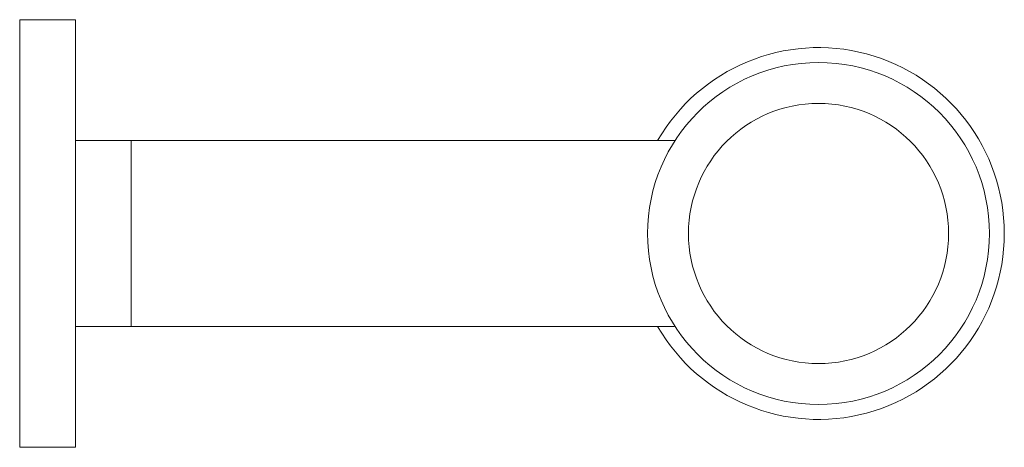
# Paper-space layout '_Left' of a CAD drawing. Header units: millimetres. Extents: x -43 to 10, y -11.5 to 11.5.
import ezdxf

# ---------------------------------------------------------------- set-up
doc = ezdxf.new("R2010")
doc.units = ezdxf.units.MM

psp = doc.layouts.new('_Left')

# ---------------------------------------------------------------- linework, layer by layer
at = {"color": 7, "linetype": 'Continuous', "lineweight": 15}
for p, q in [((-43, -11.5), (-43, 11.5)), ((-43, 11.5), (-40, 11.5)), ((-40, 11.5), (-40, -11.5)), ((-7.748, 5), (-40, 5)), ((-37, -5), (-37, 5)), ((-40, -5), (-7.762, -5)), ((-40, -11.5), (-43, -11.5))]:
    psp.add_line(p, q, dxfattribs=at)
for radius in [9.2, 7]:
    psp.add_circle((0, 0), radius, dxfattribs=at)
psp.add_arc((0, 0), 10, 210, 150, dxfattribs=at)

doc.saveas('drawing.dxf')
